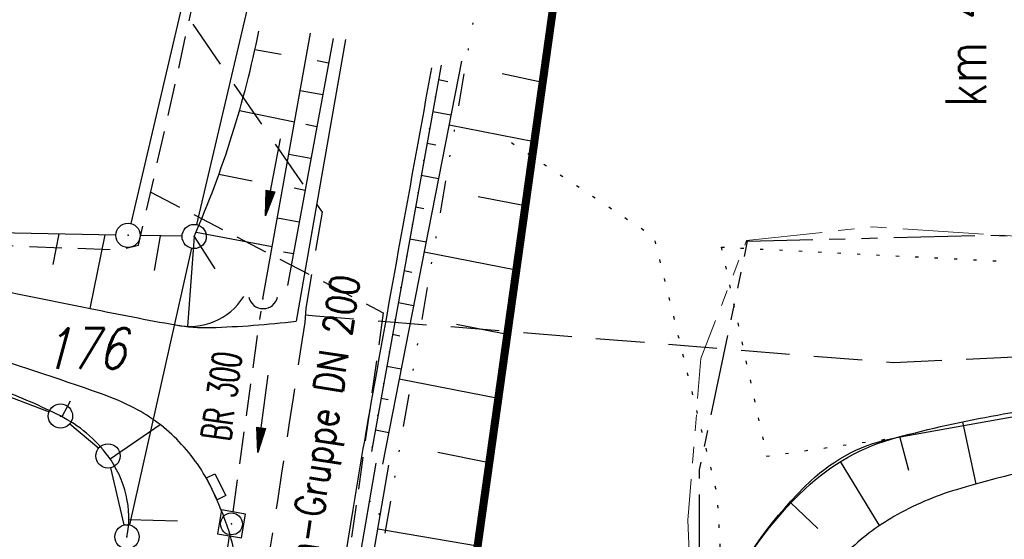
# Model space of a CAD drawing. Extents: x 0 to 1135, y 0 to 420.
# Tile 57 of 61: x 851 to 912, y 261 to 293. Entities that reach past the tile are written whole.
import ezdxf
from ezdxf.enums import TextEntityAlignment as Align

# ---------------------------------------------------------------- set-up
doc = ezdxf.new("R2010")
doc.units = 0
doc.header["$LTSCALE"] = 2
doc.header["$MEASUREMENT"] = 0
for name, pattern in [('AUSGEZOGEN', [0]), ('GESTRICH-X2', [1.5, 1, -0.5]), ('GESTRICHELTX3', [2.25, 1.5, -0.75]), ('GETRENNTX3', [3.25, 1, -0.75, 0, -0.75, 0, -0.75]), ('PHANTOMX2', [5, 2.5, -0.5, 0.5, -0.5, 0.5, -0.5]), ('PUNKTX2_STR', [0.6, 0.1, -0.5])]:
    doc.linetypes.add(name, pattern=pattern)
doc.layers.get('0').update_dxf_attribs({"color": 8, "linetype": 'AUSGEZOGEN'})
for name, color, linetype in [('BOESCHG', 8, 'AUSGEZOGEN'), ('DURCHL', 200, 'GESTRICH-X2'), ('FLSTNR', 8, 'AUSGEZOGEN'), ('GRABEN', 8, 'AUSGEZOGEN'), ('GRENZL', 8, 'AUSGEZOGEN'), ('GRENZL-BAB', 7, 'AUSGEZOGEN'), ('GRENZP', 8, 'AUSGEZOGEN'), ('KANAL', 200, 'GESTRICH-X2'), ('Lichtwellenleiter COLT', 8, 'PHANTOMX2'), ('Lichtwellenleiter GLH', 8, 'PHANTOMX2'), ('NUTZUNG', 8, 'PUNKTX2_STR'), ('NZ', 8, 'AUSGEZOGEN'), ('PFEIL', 200, 'CONTINUOUS'), ('PFEILTOP', 8, 'AUSGEZOGEN'), ('Rinne', 200, 'CONTINUOUS'), ('RRB', 4, 'AUSGEZOGEN'), ('SCHSYMBOL', 200, 'AUSGEZOGEN'), ('STRASSE', 8, 'AUSGEZOGEN'), ('STROMLTG', 8, 'AUSGEZOGEN'), ('Telekom', 8, 'GETRENNTX3'), ('TEXTO', 200, 'CONTINUOUS'), ('W-LTG', 8, 'GESTRICHELTX3')]:
    doc.layers.add(name, color=color, linetype=linetype)
doc.styles.add('ROMANS', font='romans.shx', dxfattribs={"width": 0.8})

# ---------------------------------------------------------------- blocks, each defined once
blk = doc.blocks.new('GST')
at = {"color": 0}
blk.add_circle((0, 0), 0.75, dxfattribs=at)
blk.add_point((0, 0), dxfattribs=at)
blk = doc.blocks.new('30S')
at = {"color": 0}
for p, q in [((-0.751, -0.583), (-0.751, 0)), ((-0.751, 0), (0.751, 0)), ((0.751, 0), (0.751, -0.583)), ((0.751, -0.583), (-0.751, -0.583))]:
    blk.add_line(p, q, dxfattribs=at)
blk.add_point((0, 0), dxfattribs=at)
blk = doc.blocks.new('40')
at = {"color": 0}
blk.add_arc((0.025, 0.311), 0.91, 192.5363, 347.4637, dxfattribs=at)
blk.add_point((0, 0), dxfattribs=at)
blk = doc.blocks.new('20')
blk.add_lwpolyline([(-0.754, -0.751), (0.754, -0.751), (0.754, 0.75), (-0.754, 0.75)], close=True)
blk.add_circle((0, 0), 0.676)
blk.add_point((0, 0))
blk = doc.blocks.new('boeschtmp')
at = {"layer": 'BOESCHG'}
blk.add_point((0, 0), dxfattribs=at)
blk = doc.blocks.new('PFEIL2')
at = {"color": 0}
for p, q in [((0.88, 0.002), (-2.401, -0.012)), ((0.881, -0.271), (0.879, 0.276)), ((0.879, 0.276), (2.429, 0.009)), ((0.911, 0.27), (0.879, 0.265)), ((0.965, 0.261), (0.879, 0.246)), ((1.019, 0.252), (0.879, 0.228)), ((1.073, 0.242), (0.879, 0.209)), ((1.127, 0.233), (0.879, 0.191)), ((1.181, 0.224), (0.879, 0.172)), ((1.235, 0.214), (0.879, 0.154)), ((1.289, 0.205), (0.879, 0.135)), ((1.343, 0.196), (0.879, 0.117)), ((1.397, 0.187), (0.879, 0.098)), ((1.451, 0.177), (0.879, 0.08)), ((1.505, 0.168), (0.879, 0.061)), ((1.559, 0.159), (0.88, 0.043)), ((1.613, 0.149), (0.88, 0.024)), ((1.668, 0.14), (0.88, 0.006)), ((1.722, 0.131), (0.88, -0.013)), ((1.776, 0.121), (0.88, -0.031)), ((1.83, 0.112), (0.88, -0.05)), ((1.884, 0.103), (0.88, -0.068)), ((1.938, 0.094), (0.88, -0.087)), ((1.992, 0.084), (0.88, -0.105)), ((2.046, 0.075), (0.88, -0.124)), ((2.1, 0.066), (0.88, -0.142)), ((2.154, 0.056), (0.88, -0.161)), ((2.208, 0.047), (0.88, -0.179)), ((2.262, 0.038), (0.881, -0.198)), ((2.316, 0.029), (0.881, -0.216)), ((2.37, 0.019), (0.881, -0.235)), ((2.424, 0.01), (0.881, -0.253)), ((2.429, 0.009), (0.881, -0.271))]:
    blk.add_line(p, q, dxfattribs=at)

msp = doc.modelspace()

# ---------------------------------------------------------------- hatches: boundary and pattern name
at = {"layer": 'Rinne'}
h = msp.add_hatch(dxfattribs=at)
h.set_pattern_fill('ANSI31', color=256, scale=20, style=0)
h.set_pattern_definition([(125.246, (869.6255, 241.58), (-2.0417, -1.44273), [])])
edge = h.paths.add_edge_path()
edge.add_line((869.496, 240.826), (873.751, 265.579))
edge.add_line((868.707, 240.961), (872.962, 265.714))

# ---------------------------------------------------------------- linework, layer by layer
at = {"layer": 'BOESCHG'}
for p, q in [((865.479, 291.274), (867.102, 290.988)), ((869.332, 290.59), (870.029, 290.462)), ((883.247, 289.235), (880.753, 289.774)), ((876.821, 289.424), (877.398, 289.311)), ((868.281, 288.751), (869.666, 288.495)), ((876.627, 288.349), (876.628, 288.349)), ((864.524, 287.501), (867.931, 286.804)), ((876.467, 287.456), (877.591, 287.235)), ((868.615, 286.655), (869.304, 286.528)), ((877.471, 286.628), (882.737, 285.596)), ((876.272, 286.381), (876.274, 286.381)), ((876.112, 285.487), (876.659, 285.38)), ((867.573, 284.814), (868.941, 284.561)), ((875.917, 284.413), (875.919, 284.412)), ((863.252, 283.566), (865.317, 283.16)), ((875.757, 283.519), (876.821, 283.31)), ((867.899, 282.72), (868.578, 282.595)), ((875.563, 282.444), (875.565, 282.444)), ((879.278, 282.198), (882.181, 281.629)), ((875.403, 281.55), (875.919, 281.449)), ((866.865, 280.877), (868.215, 280.628)), ((875.208, 280.476), (875.21, 280.476)), ((853.372, 279.883), (852.992, 277.986)), ((856.209, 279.83), (855.282, 275.282)), ((861.839, 279.999), (866.545, 279.097)), ((859.624, 279.768), (859.254, 277.616)), ((861.722, 279.731), (861.307, 274.166)), ((861.722, 279.731), (863, 277.725)), ((875.048, 279.582), (876.051, 279.385)), ((867.235, 278.775), (867.853, 278.661)), ((875.931, 278.778), (881.625, 277.662)), ((874.853, 278.508), (874.855, 278.507)), ((874.693, 277.613), (875.18, 277.518)), ((874.499, 276.539), (874.501, 276.539)), ((874.339, 275.644), (875.282, 275.46)), ((874.144, 274.571), (874.146, 274.571)), ((877.926, 274.311), (881.069, 273.694)), ((873.984, 273.676), (874.44, 273.586)), ((873.79, 272.603), (873.792, 272.602)), ((873.629, 271.707), (874.512, 271.534)), ((874.392, 270.927), (880.513, 269.727)), ((873.435, 270.634), (873.437, 270.634)), ((854.056, 269.54), (853.559, 268.58)), ((873.275, 269.739), (873.701, 269.655)), ((873.08, 268.666), (873.082, 268.666)), ((910.027, 264.418), (909.222, 268.273)), ((859.632, 268.087), (856.536, 265.97)), ((872.92, 267.77), (873.742, 267.609)), ((905.882, 265.264), (905.33, 267.354)), ((872.726, 266.698), (872.728, 266.697)), ((876.778, 266.383), (879.956, 265.76)), ((904.074, 261.858), (901.655, 265.812)), ((900.263, 261.675), (898.592, 263.259)), ((860.687, 262.134), (857.683, 262.205)), ((879.23, 260.578), (873.072, 261.637))]:
    msp.add_line(p, q, dxfattribs=at)
msp.add_lwpolyline([(870.305, 291.963), (867.489, 276.694)], dxfattribs=at)
at = {"layer": 'BOESCHG', "flags": 128}
for points in [[(876.982, 290.317), (872.678, 266.428)], [(878.24, 290.554), (873.357, 265.647)]]:
    msp.add_lwpolyline(points, dxfattribs=at)
at = {"layer": 'BOESCHG'}
for points in [[(857.569, 261.169, 0.107188), (857.526, 263.726, 0.101765), (856.396, 266.169, 0.059213), (855.083, 267.565, 0.058391), (853.459, 268.632, 0.025641), (849.745, 270.262, 0.037389), (847.075, 271.051)], [(932.973, 255.939, -0.049959), (933.122, 253.805, -0.091615), (932.57, 251.252, -0.054224), (930.685, 247.834, -0.132354), (929.439, 246.794, -0.039537), (926.37, 245.664, -0.026016), (921.526, 244.57, -0.002593), (915.737, 243.608, -0.002613), (909.985, 242.712, -0.008489), (907.344, 242.361, -0.005099), (902.933, 241.896, -0.160429), (898.163, 242.98, -0.129536), (893.976, 247.284, -0.140269), (892.988, 251.401, -0.099643), (894.403, 257.132, -0.093054), (899.47, 264.136, -0.125118), (905.121, 267.297, -0.020983), (911.355, 268.686, -0.021771), (917.456, 269.506, -0.014308), (928.876, 270.209, -0.01475), (933.102, 270.223, -0.076687)], [(932.986, 265.768, 0.041979), (924.61, 266.825, 0.056898), (918.388, 266.375, 0.025336), (908.82, 264.07, 0.059406), (904.952, 262.408, 0.062506), (902.055, 260.209, 0.047776), (898.99, 256.578, 0.104242), (896.81, 251.392, 0.011322), (896.774, 251.184, 0.14887)]]:
    msp.add_lwpolyline(points, format="xyb", dxfattribs=at)
for centre, radius, start, end in [((805.047, 304.557), 61.874, 336.34421, 348.67139), ((861.43, 278.143), 3.979, 257.63143, 327.75992)]:
    msp.add_arc(centre, radius, start, end, dxfattribs=at)
at = {"layer": 'DURCHL'}
msp.add_line((864.139, 262.699), (865.855, 275.116), dxfattribs=at)
at = {"layer": 'GRABEN'}
msp.add_lwpolyline([(865.964, 275.866), (868.916, 292.284)], dxfattribs=at)
at = {"layer": 'GRENZL'}
for p, q in [((868.443, 326.007), (857.812, 280.526)), ((861.898, 280.453), (872.356, 325.174)), ((856.891, 279.809), (849.038, 279.955)), ((860.978, 279.736), (858.391, 279.782)), ((861.564, 278.991), (857.739, 261.893)), ((847.782, 270.778), (852.763, 268.89)), ((854.039, 268.142), (855.827, 266.643)), ((857.403, 261.892), (856.573, 265.43))]:
    msp.add_line(p, q, dxfattribs=at)
at = {"layer": 'GRENZL-BAB', "const_width": 0.5, "flags": 128}
msp.add_lwpolyline([(887.759, 321.377), (876.08, 238.064)], dxfattribs=at)
at = {"layer": 'KANAL'}
for p, q in [((864.139, 262.698), (865.855, 275.116)), ((860.669, 239.47), (863.915, 261.212))]:
    msp.add_line(p, q, dxfattribs=at)
at = {"layer": 'Lichtwellenleiter COLT', "lineweight": 0, "flags": 128}
msp.add_lwpolyline([(950, 284.29), (921.823, 279.129), (903.657, 280.322), (895.852, 279.467), (893.026, 272.189), (892.232, 262.191), (892.821, 247.355), (894.878, 241.52), (892.645, 239.178), (797.23, 244.095), (701.306, 244.467), (657.575, 244.468), (625.027, 242.673), (574.084, 242.672), (484.734, 256.553), (478.351, 254.276), (462.969, 249.448)], dxfattribs=at)
at = {"layer": 'Lichtwellenleiter GLH', "flags": 128}
msp.add_lwpolyline([(892.804, 238.783), (892.922, 239.622), (892.943, 265.294), (895.914, 279.43), (910.875, 279.802), (924.663, 279.212), (943.243, 279.078), (950, 280.104)], dxfattribs=at)
at = {"layer": 'NUTZUNG', "flags": 128}
for points in [[(881.332, 285.522), (890.125, 279.707), (894.026, 263.79), (894.403, 257.132)], [(894.287, 279.07), (897.093, 266.141), (905.121, 267.297)], [(894.287, 279.07), (942.137, 276.654), (950, 278.249)]]:
    msp.add_lwpolyline(points, dxfattribs=at)
at = {"layer": 'Rinne'}
msp.add_line((868.707, 240.961), (872.962, 265.714), dxfattribs=at)
msp.add_lwpolyline([(869.496, 240.826), (873.751, 265.579)], dxfattribs=at)
at = {"layer": 'RRB'}
msp.add_lwpolyline([(932.743, 256.973, -0.036525), (932.914, 252.982, -0.08319), (932.57, 251.251, -0.062613), (930.818, 247.944, -0.132354), (929.439, 246.794, -0.039537), (926.37, 245.663, -0.026016), (921.526, 244.57, -0.002593), (915.738, 243.607, -0.002613), (909.985, 242.712, -0.008489), (907.344, 242.361, -0.005099), (902.933, 241.896, -0.160429), (898.163, 242.979, -0.129536), (893.976, 247.283, -0.140269), (892.989, 251.4, -0.099643), (894.404, 257.131, -0.093054), (899.818, 264.616, -0.146486), (905.121, 267.297), (910.751, 268.305), (917.456, 269.505, -0.219382), (927.298, 266.943, -0.194477)], format="xyb", close=True, dxfattribs=at)
at = {"layer": 'STRASSE'}
msp.add_line((871.084, 291.9), (868.032, 274.484), dxfattribs=at)
for points in [[(866.953, 234.458, -0.000077), (871.544, 262.846, -0.00399), (872.57, 268.877, -0.001129), (876.412, 290.152)], [(839.277, 277.982, -0.004895), (845.348, 277.134, -0.00863), (848.777, 276.559, -0.005358), (855.308, 275.277, 0.006646), (860.577, 274.256, 0.052202), (862.745, 274.096, 0.021352), (868.032, 274.484)], [(860.92, 234.457), (861.308, 236.926, -0.00894), (863.557, 249.74, 0.017777), (864.575, 256.204, 0.056414), (864.587, 257.695, 0.028067), (864.108, 260.644, 0.034532), (863.687, 262.074, 0.023061), (862.816, 264.127, 0.079412), (860.8, 267.037, 0.081578), (858.042, 269.106, 0.035687), (855.949, 270.014, 0.009609), (847.915, 272.666, 0.018876), (844.103, 273.689, 0.013379), (838.644, 274.781)]]:
    msp.add_lwpolyline(points, format="xyb", dxfattribs=at)
at = {"layer": 'STROMLTG', "linetype": 'GESTRICH-X2', "flags": 128}
msp.add_lwpolyline([(774.268, 281.841), (774.74, 285.702), (800.808, 283.568), (839.896, 279.534), (857.093, 278.897), (858.294, 279.179), (860.696, 289.77), (868.724, 326.471), (871.747, 341.346)], dxfattribs=at)
at = {"layer": 'STROMLTG', "linetype": 'GESTRICH-X2'}
msp.add_lwpolyline([(859.039, 282.463), (873.409, 275.004), (869.489, 247.265), (867.279, 245.45)], dxfattribs=at)
at = {"layer": 'Telekom', "flags": 128}
msp.add_lwpolyline([(899.897, 394.677), (891.228, 363.438), (883.831, 321.397), (873.425, 260.889), (872.23, 252.903), (866.509, 245.404), (857.61, 186.812), (861.109, 183.192), (857.88, 161.518), (855.602, 141.259), (855.575, 134.057), (848.318, 133.495), (847.636, 124.873), (844.317, 113.856)], dxfattribs=at)
at = {"layer": 'W-LTG'}
msp.add_line((904.921, 271.938), (950, 273.975), dxfattribs=at)
at = {"layer": 'W-LTG', "flags": 128}
for points in [[(868.573, 274.415), (868.637, 275.302), (869.65, 281.232), (859.23, 296.357), (864.217, 318.954)], [(868.607, 274.889), (869.227, 274.825), (904.921, 271.938)]]:
    msp.add_lwpolyline(points, dxfattribs=at)
at = {"layer": 'W-LTG'}
msp.add_lwpolyline([(868.573, 274.415, -0.000698), (864.748, 249.543, -0.001334), (862.693, 236.536, -0.000111), (858.717, 211.83, 0.000234), (856.837, 200.131, 0.006777), (855.628, 191.863, 0.000588), (854.008, 179.532, 0.048924)], format="xyb", dxfattribs=at)

# ---------------------------------------------------------------- block references
at = {"layer": 'BOESCHG', "rotation": 259.7867645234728}
for p in [(876.628, 288.349), (876.273, 286.381), (875.918, 284.412), (875.564, 282.444), (875.209, 280.476), (874.854, 278.508), (874.5, 276.539), (874.145, 274.571), (873.791, 272.603), (873.436, 270.634), (873.081, 268.666), (872.727, 266.698)]:
    msp.add_blockref('boeschtmp', p, dxfattribs=at)
at = {"layer": 'GRENZP'}
for p in [(857.641, 279.795), (861.727, 279.723), (853.465, 268.624), (856.401, 266.161), (857.575, 261.161)]:
    msp.add_blockref('GST', p, dxfattribs=at)
at = {"layer": 'PFEIL', "rotation": 262.0718655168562}
msp.add_blockref('PFEIL2', (865.986, 268.773), dxfattribs=at)
at = {"layer": 'PFEILTOP', "rotation": 258.845145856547}
msp.add_blockref('PFEIL2', (866.603, 283.393), dxfattribs=at)
at = {"layer": 'SCHSYMBOL'}
for name, p, rotation in [('40', (865.964, 275.866), 1.836947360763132e-05), ('30S', (862.816, 264.127), 116.4289771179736), ('20', (864.027, 261.957), 350.2908322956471)]:
    msp.add_blockref(name, p, dxfattribs=dict(at, rotation=rotation))

# ---------------------------------------------------------------- texts
at = {"layer": 'FLSTNR', "style": 'ROMANS', "oblique": 15, "width": 0.8}
msp.add_text('176', height=2.5, dxfattribs=at).set_placement((852.348, 271.548))
at = {"layer": 'NZ', "style": 'ROMANS', "width": 0.8}
msp.add_text('km 400,240.00', height=2.5, rotation=89.99957, dxfattribs=at).set_placement((910.649, 287.732))
at = {"layer": 'TEXTO', "style": 'ROMANS', "width": 0.6}
msp.add_text('BR 300', height=1.8, rotation=82.07187, dxfattribs=at).set_placement((864.318, 269.742), align=Align.CENTER)
at = {"layer": 'W-LTG', "style": 'ROMANS', "width": 0.8}
msp.add_text('Brunnbach-Gruppe DN 200', height=1.8, rotation=81.23284, dxfattribs=at).set_placement((867.881, 250.59))
msp.add_text('Brunnbach-Gruppe DN 200', height=1.8, rotation=81.23284, dxfattribs=at).set_placement((867.881, 250.59))

doc.saveas('drawing.dxf')
